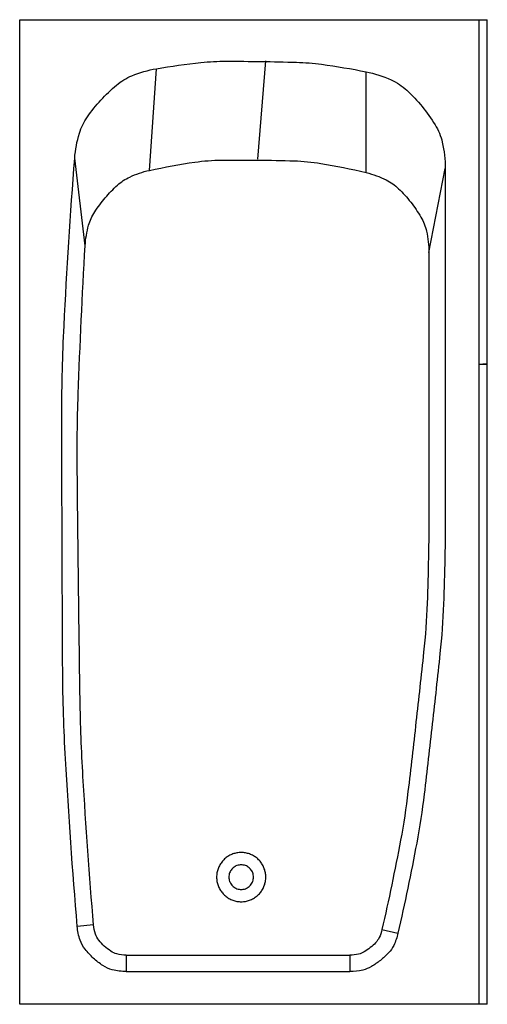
# Model space of a CAD drawing. Extents: x 197.5 to 226, y -172 to -112.
import ezdxf

# ---------------------------------------------------------------- set-up
doc = ezdxf.new("R2010")
doc.units = 0
doc.header["$LTSCALE"] = 9.999998
doc.header["$MEASUREMENT"] = 0
doc.layers.get('0').update_dxf_attribs({"linetype": 'CONTINUOUS'})

msp = doc.modelspace()

# ---------------------------------------------------------------- linework, layer by layer
at = {"linetype": 'Continuous'}
for p, q in [((197.5, -172), (197.5, -112)), ((197.5, -112), (226, -112)), ((197.5, -172), (197.5, -112)), ((197.5, -112), (226, -112)), ((197.5, -172), (197.5, -112)), ((197.5, -112), (226, -112)), ((197.5, -172), (197.5, -112)), ((197.5, -112), (226, -112)), ((197.5, -172), (197.5, -112)), ((197.5, -112), (226, -112)), ((225.5, -172), (225.5, -112)), ((225.5, -172), (225.5, -112)), ((225.5, -172), (225.5, -112)), ((225.5, -172), (225.5, -112)), ((225.5, -172), (225.5, -112)), ((226, -172), (226, -112)), ((226, -172), (226, -112)), ((226, -172), (226, -112)), ((226, -172), (226, -112)), ((226, -172), (226, -112)), ((212.01825, -120.494199), (212.5, -114.5)), ((212.01825, -120.494199), (212.5, -114.5)), ((212.01825, -120.494199), (212.5, -114.5)), ((212.01825, -120.494199), (212.5, -114.5)), ((212.01825, -120.494199), (212.5, -114.5)), ((205.40242, -121.183745), (205.83005, -114.988577)), ((205.40242, -121.183745), (205.83005, -114.988577)), ((205.40242, -121.183745), (205.83005, -114.988577)), ((205.40242, -121.183745), (205.83005, -114.988577)), ((205.40242, -121.183745), (205.83005, -114.988577)), ((218.618549, -121.319259), (218.612165, -115.174044)), ((218.618549, -121.319259), (218.612165, -115.174044)), ((218.618549, -121.319259), (218.612165, -115.174044)), ((218.618549, -121.319259), (218.612165, -115.174044)), ((218.618549, -121.319259), (218.612165, -115.174044)), ((201.492198, -125.77228), (200.851153, -120.444244)), ((201.492198, -125.77228), (200.851153, -120.444244)), ((201.492198, -125.77228), (200.851153, -120.444244)), ((201.492198, -125.77228), (200.851153, -120.444244)), ((201.492198, -125.77228), (200.851153, -120.444244)), ((222.4375, -126.177769), (223.4375, -121.057934)), ((222.4375, -126.177769), (223.4375, -121.057934)), ((222.4375, -126.177769), (223.4375, -121.057934)), ((222.4375, -126.177769), (223.4375, -121.057934)), ((222.4375, -126.177769), (223.4375, -121.057934)), ((223.4375, -121.057934), (223.4375, -142)), ((223.4375, -121.057934), (223.4375, -142)), ((223.4375, -121.057934), (223.4375, -142)), ((223.4375, -121.057934), (223.4375, -142)), ((223.4375, -121.057934), (223.4375, -142)), ((222.4375, -126.177769), (222.4375, -142)), ((222.4375, -126.177769), (222.4375, -142)), ((222.4375, -126.177769), (222.4375, -142)), ((222.4375, -126.177769), (222.4375, -142)), ((222.4375, -126.177769), (222.4375, -142)), ((202.003627, -167.16656), (201.007101, -167.249841)), ((202.003627, -167.16656), (201.007101, -167.249841)), ((202.003627, -167.16656), (201.007101, -167.249841)), ((202.003627, -167.16656), (201.007101, -167.249841)), ((202.003627, -167.16656), (201.007101, -167.249841)), ((219.581303, -167.443439), (220.556413, -167.665158)), ((219.581303, -167.443439), (220.556413, -167.665158)), ((219.581303, -167.443439), (220.556413, -167.665158)), ((219.581303, -167.443439), (220.556413, -167.665158)), ((219.581303, -167.443439), (220.556413, -167.665158)), ((203.996679, -169), (217.631082, -169)), ((203.996679, -169), (203.996679, -170)), ((203.996679, -169), (217.631082, -169)), ((203.996679, -169), (203.996679, -170)), ((203.996679, -169), (217.631082, -169)), ((203.996679, -169), (203.996679, -170)), ((203.996679, -169), (217.631082, -169)), ((203.996679, -169), (203.996679, -170)), ((203.996679, -169), (217.631082, -169)), ((203.996679, -169), (203.996679, -170)), ((217.631082, -169), (217.631082, -170)), ((217.631082, -169), (217.631082, -170)), ((217.631082, -169), (217.631082, -170)), ((217.631082, -169), (217.631082, -170)), ((217.631082, -169), (217.631082, -170)), ((203.996679, -170), (217.631082, -170)), ((203.996679, -170), (217.631082, -170)), ((203.996679, -170), (217.631082, -170)), ((203.996679, -170), (217.631082, -170)), ((203.996679, -170), (217.631082, -170)), ((226, -172), (197.5, -172)), ((226, -172), (197.5, -172)), ((226, -172), (197.5, -172)), ((226, -172), (197.5, -172)), ((226, -172), (197.5, -172))]:
    msp.add_line(p, q, dxfattribs=at)
for points in [[(205.83005, -114.988577, -0.015213), (208.55005, -114.6119, -0.027142), (210.087741, -114.530459, -0.003288), (212.228854, -114.547446, -0.003288), (214.369557, -114.592588, -0.027142), (215.904239, -114.718608, -0.015213), (218.612165, -115.174044)], [(205.83005, -114.988577, -0.015213), (208.55005, -114.6119, -0.027142), (210.087741, -114.530459, -0.003288), (212.228854, -114.547446, -0.003288), (214.369557, -114.592588, -0.027142), (215.904239, -114.718608, -0.015213), (218.612165, -115.174044)], [(205.83005, -114.988577, -0.015213), (208.55005, -114.6119, -0.027142), (210.087741, -114.530459, -0.003288), (212.228854, -114.547446, -0.003288), (214.369557, -114.592588, -0.027142), (215.904239, -114.718608, -0.015213), (218.612165, -115.174044)], [(205.83005, -114.988577, -0.015213), (208.55005, -114.6119, -0.027142), (210.087741, -114.530459, -0.003288), (212.228854, -114.547446, -0.003288), (214.369557, -114.592588, -0.027142), (215.904239, -114.718608, -0.015213), (218.612165, -115.174044)], [(205.83005, -114.988577, -0.015213), (208.55005, -114.6119, -0.027142), (210.087741, -114.530459, -0.003288), (212.228854, -114.547446, -0.003288), (214.369557, -114.592588, -0.027142), (215.904239, -114.718608, -0.015213), (218.612165, -115.174044)], [(200.851153, -120.444244, -0.055308), (201.139537, -118.921915, -0.077861), (201.62281, -117.929406, -0.032812), (202.445611, -116.899633, -0.032812), (203.39606, -115.986353, -0.077861), (204.340363, -115.414584, -0.055308), (205.83005, -114.988577)], [(200.851153, -120.444244, -0.055308), (201.139537, -118.921915, -0.077861), (201.62281, -117.929406, -0.032812), (202.445611, -116.899633, -0.032812), (203.39606, -115.986353, -0.077861), (204.340363, -115.414584, -0.055308), (205.83005, -114.988577)], [(200.851153, -120.444244, -0.055308), (201.139537, -118.921915, -0.077861), (201.62281, -117.929406, -0.032812), (202.445611, -116.899633, -0.032812), (203.39606, -115.986353, -0.077861), (204.340363, -115.414584, -0.055308), (205.83005, -114.988577)], [(200.851153, -120.444244, -0.055308), (201.139537, -118.921915, -0.077861), (201.62281, -117.929406, -0.032812), (202.445611, -116.899633, -0.032812), (203.39606, -115.986353, -0.077861), (204.340363, -115.414584, -0.055308), (205.83005, -114.988577)], [(200.851153, -120.444244, -0.055308), (201.139537, -118.921915, -0.077861), (201.62281, -117.929406, -0.032812), (202.445611, -116.899633, -0.032812), (203.39606, -115.986353, -0.077861), (204.340363, -115.414584, -0.055308), (205.83005, -114.988577)], [(218.612165, -115.174044, -0.057302), (220.133719, -115.664006, -0.079888), (221.092292, -116.299521, -0.034774), (222.029144, -117.29236, -0.034774), (222.819356, -118.405459, -0.079888), (223.254905, -119.469901, -0.057302), (223.4375, -121.057934)], [(218.612165, -115.174044, -0.057302), (220.133719, -115.664006, -0.079888), (221.092292, -116.299521, -0.034774), (222.029144, -117.29236, -0.034774), (222.819356, -118.405459, -0.079888), (223.254905, -119.469901, -0.057302), (223.4375, -121.057934)], [(218.612165, -115.174044, -0.057302), (220.133719, -115.664006, -0.079888), (221.092292, -116.299521, -0.034774), (222.029144, -117.29236, -0.034774), (222.819356, -118.405459, -0.079888), (223.254905, -119.469901, -0.057302), (223.4375, -121.057934)], [(218.612165, -115.174044, -0.057302), (220.133719, -115.664006, -0.079888), (221.092292, -116.299521, -0.034774), (222.029144, -117.29236, -0.034774), (222.819356, -118.405459, -0.079888), (223.254905, -119.469901, -0.057302), (223.4375, -121.057934)], [(218.612165, -115.174044, -0.057302), (220.133719, -115.664006, -0.079888), (221.092292, -116.299521, -0.034774), (222.029144, -117.29236, -0.034774), (222.819356, -118.405459, -0.079888), (223.254905, -119.469901, -0.057302), (223.4375, -121.057934)], [(201.007101, -167.249841, -0.006671), (200.29116, -157.044078, -0.012666), (200.12218, -151.65816, -0.000675), (200.085619, -143.849853, -0.000675), (200.070148, -136.041475, -0.012666), (200.203235, -130.65455, -0.006671), (200.851153, -120.444244)], [(201.007101, -167.249841, -0.006671), (200.29116, -157.044078, -0.012666), (200.12218, -151.65816, -0.000675), (200.085619, -143.849853, -0.000675), (200.070148, -136.041475, -0.012666), (200.203235, -130.65455, -0.006671), (200.851153, -120.444244)], [(201.007101, -167.249841, -0.006671), (200.29116, -157.044078, -0.012666), (200.12218, -151.65816, -0.000675), (200.085619, -143.849853, -0.000675), (200.070148, -136.041475, -0.012666), (200.203235, -130.65455, -0.006671), (200.851153, -120.444244)], [(201.007101, -167.249841, -0.006671), (200.29116, -157.044078, -0.012666), (200.12218, -151.65816, -0.000675), (200.085619, -143.849853, -0.000675), (200.070148, -136.041475, -0.012666), (200.203235, -130.65455, -0.006671), (200.851153, -120.444244)], [(201.007101, -167.249841, -0.006671), (200.29116, -157.044078, -0.012666), (200.12218, -151.65816, -0.000675), (200.085619, -143.849853, -0.000675), (200.070148, -136.041475, -0.012666), (200.203235, -130.65455, -0.006671), (200.851153, -120.444244)], [(205.40242, -121.183745, -0.01902), (208.177841, -120.678927, -0.033054), (209.797602, -120.555908, -0.004993), (212.017611, -120.5565, -0.004993), (214.237166, -120.60143, -0.033054), (215.854063, -120.757637, -0.01902), (218.618549, -121.319259)], [(205.40242, -121.183745, -0.01902), (208.177841, -120.678927, -0.033054), (209.797602, -120.555908, -0.004993), (212.017611, -120.5565, -0.004993), (214.237166, -120.60143, -0.033054), (215.854063, -120.757637, -0.01902), (218.618549, -121.319259)], [(205.40242, -121.183745, -0.01902), (208.177841, -120.678927, -0.033054), (209.797602, -120.555908, -0.004993), (212.017611, -120.5565, -0.004993), (214.237166, -120.60143, -0.033054), (215.854063, -120.757637, -0.01902), (218.618549, -121.319259)], [(205.40242, -121.183745, -0.01902), (208.177841, -120.678927, -0.033054), (209.797602, -120.555908, -0.004993), (212.017611, -120.5565, -0.004993), (214.237166, -120.60143, -0.033054), (215.854063, -120.757637, -0.01902), (218.618549, -121.319259)], [(205.40242, -121.183745, -0.01902), (208.177841, -120.678927, -0.033054), (209.797602, -120.555908, -0.004993), (212.017611, -120.5565, -0.004993), (214.237166, -120.60143, -0.033054), (215.854063, -120.757637, -0.01902), (218.618549, -121.319259)], [(201.492198, -125.77228, -0.053976), (201.701645, -124.526106, -0.076487), (202.072069, -123.712064, -0.03152), (202.714769, -122.853762, -0.03152), (203.460263, -122.083058, -0.076487), (204.205244, -121.588203, -0.053976), (205.40242, -121.183745)], [(201.492198, -125.77228, -0.053976), (201.701645, -124.526106, -0.076487), (202.072069, -123.712064, -0.03152), (202.714769, -122.853762, -0.03152), (203.460263, -122.083058, -0.076487), (204.205244, -121.588203, -0.053976), (205.40242, -121.183745)], [(201.492198, -125.77228, -0.053976), (201.701645, -124.526106, -0.076487), (202.072069, -123.712064, -0.03152), (202.714769, -122.853762, -0.03152), (203.460263, -122.083058, -0.076487), (204.205244, -121.588203, -0.053976), (205.40242, -121.183745)], [(201.492198, -125.77228, -0.053976), (201.701645, -124.526106, -0.076487), (202.072069, -123.712064, -0.03152), (202.714769, -122.853762, -0.03152), (203.460263, -122.083058, -0.076487), (204.205244, -121.588203, -0.053976), (205.40242, -121.183745)], [(201.492198, -125.77228, -0.053976), (201.701645, -124.526106, -0.076487), (202.072069, -123.712064, -0.03152), (202.714769, -122.853762, -0.03152), (203.460263, -122.083058, -0.076487), (204.205244, -121.588203, -0.053976), (205.40242, -121.183745)], [(218.618549, -121.319259, -0.055571), (219.836743, -121.763232, -0.07813), (220.591464, -122.298013, -0.033069), (221.329285, -123.118697, -0.033069), (221.952465, -124.029493, -0.07813), (222.29384, -124.889178, -0.055571), (222.4375, -126.177769)], [(218.618549, -121.319259, -0.055571), (219.836743, -121.763232, -0.07813), (220.591464, -122.298013, -0.033069), (221.329285, -123.118697, -0.033069), (221.952465, -124.029493, -0.07813), (222.29384, -124.889178, -0.055571), (222.4375, -126.177769)], [(218.618549, -121.319259, -0.055571), (219.836743, -121.763232, -0.07813), (220.591464, -122.298013, -0.033069), (221.329285, -123.118697, -0.033069), (221.952465, -124.029493, -0.07813), (222.29384, -124.889178, -0.055571), (222.4375, -126.177769)], [(218.618549, -121.319259, -0.055571), (219.836743, -121.763232, -0.07813), (220.591464, -122.298013, -0.033069), (221.329285, -123.118697, -0.033069), (221.952465, -124.029493, -0.07813), (222.29384, -124.889178, -0.055571), (222.4375, -126.177769)], [(218.618549, -121.319259, -0.055571), (219.836743, -121.763232, -0.07813), (220.591464, -122.298013, -0.033069), (221.329285, -123.118697, -0.033069), (221.952465, -124.029493, -0.07813), (222.29384, -124.889178, -0.055571), (222.4375, -126.177769)], [(202.003627, -167.16656, -0.005919), (201.355716, -158.125359, -0.011303), (201.179655, -153.3817, -0.000535), (201.086969, -146.477586, -0.000535), (201.009051, -139.57329, -0.011303), (201.06786, -134.826729, -0.005919), (201.492198, -125.77228)], [(202.003627, -167.16656, -0.005919), (201.355716, -158.125359, -0.011303), (201.179655, -153.3817, -0.000535), (201.086969, -146.477586, -0.000535), (201.009051, -139.57329, -0.011303), (201.06786, -134.826729, -0.005919), (201.492198, -125.77228)], [(202.003627, -167.16656, -0.005919), (201.355716, -158.125359, -0.011303), (201.179655, -153.3817, -0.000535), (201.086969, -146.477586, -0.000535), (201.009051, -139.57329, -0.011303), (201.06786, -134.826729, -0.005919), (201.492198, -125.77228)], [(202.003627, -167.16656, -0.005919), (201.355716, -158.125359, -0.011303), (201.179655, -153.3817, -0.000535), (201.086969, -146.477586, -0.000535), (201.009051, -139.57329, -0.011303), (201.06786, -134.826729, -0.005919), (201.492198, -125.77228)], [(202.003627, -167.16656, -0.005919), (201.355716, -158.125359, -0.011303), (201.179655, -153.3817, -0.000535), (201.086969, -146.477586, -0.000535), (201.009051, -139.57329, -0.011303), (201.06786, -134.826729, -0.005919), (201.492198, -125.77228)], [(222.4375, -142, -0.009316), (222.333845, -147.562776, -0.017343), (222.118967, -150.544304, -0.00129), (221.653014, -154.793969, -0.00129), (221.165136, -159.041174, -0.017343), (220.713604, -161.996136, -0.009316), (219.581303, -167.443439)], [(222.4375, -142, -0.009316), (222.333845, -147.562776, -0.017343), (222.118967, -150.544304, -0.00129), (221.653014, -154.793969, -0.00129), (221.165136, -159.041174, -0.017343), (220.713604, -161.996136, -0.009316), (219.581303, -167.443439)], [(222.4375, -142, -0.009316), (222.333845, -147.562776, -0.017343), (222.118967, -150.544304, -0.00129), (221.653014, -154.793969, -0.00129), (221.165136, -159.041174, -0.017343), (220.713604, -161.996136, -0.009316), (219.581303, -167.443439)], [(222.4375, -142, -0.009316), (222.333845, -147.562776, -0.017343), (222.118967, -150.544304, -0.00129), (221.653014, -154.793969, -0.00129), (221.165136, -159.041174, -0.017343), (220.713604, -161.996136, -0.009316), (219.581303, -167.443439)], [(222.4375, -142, -0.009316), (222.333845, -147.562776, -0.017343), (222.118967, -150.544304, -0.00129), (221.653014, -154.793969, -0.00129), (221.165136, -159.041174, -0.017343), (220.713604, -161.996136, -0.009316), (219.581303, -167.443439)], [(223.4375, -142, -0.009316), (223.332942, -147.611251, -0.017343), (223.116191, -150.618761, -0.00129), (222.646178, -154.905459, -0.00129), (222.154049, -159.189674, -0.017343), (221.698581, -162.170386, -0.009316), (220.556413, -167.665158)], [(223.4375, -142, -0.009316), (223.332942, -147.611251, -0.017343), (223.116191, -150.618761, -0.00129), (222.646178, -154.905459, -0.00129), (222.154049, -159.189674, -0.017343), (221.698581, -162.170386, -0.009316), (220.556413, -167.665158)], [(223.4375, -142, -0.009316), (223.332942, -147.611251, -0.017343), (223.116191, -150.618761, -0.00129), (222.646178, -154.905459, -0.00129), (222.154049, -159.189674, -0.017343), (221.698581, -162.170386, -0.009316), (220.556413, -167.665158)], [(223.4375, -142, -0.009316), (223.332942, -147.611251, -0.017343), (223.116191, -150.618761, -0.00129), (222.646178, -154.905459, -0.00129), (222.154049, -159.189674, -0.017343), (221.698581, -162.170386, -0.009316), (220.556413, -167.665158)], [(223.4375, -142, -0.009316), (223.332942, -147.611251, -0.017343), (223.116191, -150.618761, -0.00129), (222.646178, -154.905459, -0.00129), (222.154049, -159.189674, -0.017343), (221.698581, -162.170386, -0.009316), (220.556413, -167.665158)], [(203.996679, -170, -0.062055), (203.146227, -169.894042, -0.084596), (202.569456, -169.638756, -0.039577), (201.988193, -169.183338, -0.039577), (201.48595, -168.642022, -0.084596), (201.183517, -168.088514, -0.062055), (201.007101, -167.249841)], [(203.996679, -170, -0.062055), (203.146227, -169.894042, -0.084596), (202.569456, -169.638756, -0.039577), (201.988193, -169.183338, -0.039577), (201.48595, -168.642022, -0.084596), (201.183517, -168.088514, -0.062055), (201.007101, -167.249841)], [(203.996679, -170, -0.062055), (203.146227, -169.894042, -0.084596), (202.569456, -169.638756, -0.039577), (201.988193, -169.183338, -0.039577), (201.48595, -168.642022, -0.084596), (201.183517, -168.088514, -0.062055), (201.007101, -167.249841)], [(203.996679, -170, -0.062055), (203.146227, -169.894042, -0.084596), (202.569456, -169.638756, -0.039577), (201.988193, -169.183338, -0.039577), (201.48595, -168.642022, -0.084596), (201.183517, -168.088514, -0.062055), (201.007101, -167.249841)], [(203.996679, -170, -0.062055), (203.146227, -169.894042, -0.084596), (202.569456, -169.638756, -0.039577), (201.988193, -169.183338, -0.039577), (201.48595, -168.642022, -0.084596), (201.183517, -168.088514, -0.062055), (201.007101, -167.249841)], [(203.996679, -169, -0.062055), (203.429711, -168.929361, -0.084596), (203.045197, -168.759171, -0.039577), (202.657688, -168.455559, -0.039577), (202.322859, -168.094681, -0.084596), (202.121238, -167.725676, -0.062055), (202.003627, -167.16656)], [(203.996679, -169, -0.062055), (203.429711, -168.929361, -0.084596), (203.045197, -168.759171, -0.039577), (202.657688, -168.455559, -0.039577), (202.322859, -168.094681, -0.084596), (202.121238, -167.725676, -0.062055), (202.003627, -167.16656)], [(203.996679, -169, -0.062055), (203.429711, -168.929361, -0.084596), (203.045197, -168.759171, -0.039577), (202.657688, -168.455559, -0.039577), (202.322859, -168.094681, -0.084596), (202.121238, -167.725676, -0.062055), (202.003627, -167.16656)], [(203.996679, -169, -0.062055), (203.429711, -168.929361, -0.084596), (203.045197, -168.759171, -0.039577), (202.657688, -168.455559, -0.039577), (202.322859, -168.094681, -0.084596), (202.121238, -167.725676, -0.062055), (202.003627, -167.16656)], [(203.996679, -169, -0.062055), (203.429711, -168.929361, -0.084596), (203.045197, -168.759171, -0.039577), (202.657688, -168.455559, -0.039577), (202.322859, -168.094681, -0.084596), (202.121238, -167.725676, -0.062055), (202.003627, -167.16656)], [(219.581303, -167.443439, -0.056193), (219.408693, -167.937924, -0.078765), (219.195428, -168.246122, -0.033679), (218.866118, -168.547381, -0.033679), (218.499343, -168.8017, -0.078765), (218.15153, -168.941323, -0.056193), (217.631082, -169)], [(219.581303, -167.443439, -0.056193), (219.408693, -167.937924, -0.078765), (219.195428, -168.246122, -0.033679), (218.866118, -168.547381, -0.033679), (218.499343, -168.8017, -0.078765), (218.15153, -168.941323, -0.056193), (217.631082, -169)], [(219.581303, -167.443439, -0.056193), (219.408693, -167.937924, -0.078765), (219.195428, -168.246122, -0.033679), (218.866118, -168.547381, -0.033679), (218.499343, -168.8017, -0.078765), (218.15153, -168.941323, -0.056193), (217.631082, -169)], [(219.581303, -167.443439, -0.056193), (219.408693, -167.937924, -0.078765), (219.195428, -168.246122, -0.033679), (218.866118, -168.547381, -0.033679), (218.499343, -168.8017, -0.078765), (218.15153, -168.941323, -0.056193), (217.631082, -169)], [(219.581303, -167.443439, -0.056193), (219.408693, -167.937924, -0.078765), (219.195428, -168.246122, -0.033679), (218.866118, -168.547381, -0.033679), (218.499343, -168.8017, -0.078765), (218.15153, -168.941323, -0.056193), (217.631082, -169)], [(220.556413, -167.665158, -0.056193), (220.297499, -168.406886, -0.078765), (219.977601, -168.869184, -0.033679), (219.483636, -169.321071, -0.033679), (218.933474, -169.70255, -0.078765), (218.411754, -169.911985, -0.056193), (217.631082, -170)], [(220.556413, -167.665158, -0.056193), (220.297499, -168.406886, -0.078765), (219.977601, -168.869184, -0.033679), (219.483636, -169.321071, -0.033679), (218.933474, -169.70255, -0.078765), (218.411754, -169.911985, -0.056193), (217.631082, -170)], [(220.556413, -167.665158, -0.056193), (220.297499, -168.406886, -0.078765), (219.977601, -168.869184, -0.033679), (219.483636, -169.321071, -0.033679), (218.933474, -169.70255, -0.078765), (218.411754, -169.911985, -0.056193), (217.631082, -170)], [(220.556413, -167.665158, -0.056193), (220.297499, -168.406886, -0.078765), (219.977601, -168.869184, -0.033679), (219.483636, -169.321071, -0.033679), (218.933474, -169.70255, -0.078765), (218.411754, -169.911985, -0.056193), (217.631082, -170)], [(220.556413, -167.665158, -0.056193), (220.297499, -168.406886, -0.078765), (219.977601, -168.869184, -0.033679), (219.483636, -169.321071, -0.033679), (218.933474, -169.70255, -0.078765), (218.411754, -169.911985, -0.056193), (217.631082, -170)]]:
    msp.add_lwpolyline(points, format="xyb", dxfattribs=at)
msp.add_lwpolyline([(225.5, -133), (226, -133), (225.732051, -133), (226, -133)], dxfattribs=at)
msp.add_lwpolyline([(225.5, -133), (226, -133), (225.732051, -133), (226, -133)], dxfattribs=at)
msp.add_lwpolyline([(225.5, -133), (226, -133), (225.732051, -133), (226, -133)], dxfattribs=at)
msp.add_lwpolyline([(225.5, -133), (226, -133), (225.732051, -133), (226, -133)], dxfattribs=at)
msp.add_lwpolyline([(225.5, -133), (226, -133), (225.732051, -133), (226, -133)], dxfattribs=at)
for points in [[(212.409539, -163.73697, 0.043661), (212.299038, -163.5, 0.043661), (212.149067, -163.285819, 0.043661), (211.964181, -163.100933, 0.043661), (211.75, -162.950962, 0.043661), (211.51303, -162.840461, 0.043661), (211.260472, -162.772788, 0.043661), (211, -162.75, 0.043661), (210.739528, -162.772788, 0.043661), (210.48697, -162.840461, 0.043661), (210.25, -162.950962, 0.043661), (210.035819, -163.100933, 0.043661), (209.850933, -163.285819, 0.043661), (209.700962, -163.5, 0.043661), (209.590461, -163.73697, 0.043661), (209.522788, -163.989528, 0.043661), (209.5, -164.25, 0.043661), (209.522788, -164.510472, 0.043661), (209.590461, -164.76303, 0.043661), (209.700962, -165, 0.043661), (209.850933, -165.214181, 0.043661), (210.035819, -165.399067, 0.043661), (210.25, -165.549038, 0.043661), (210.48697, -165.659539, 0.043661), (210.739528, -165.727212, 0.043661), (211, -165.75, 0.043661), (211.260472, -165.727212, 0.043661), (211.51303, -165.659539, 0.043661), (211.75, -165.549038, 0.043661), (211.964181, -165.399067, 0.043661), (212.149067, -165.214181, 0.043661), (212.299038, -165, 0.043661), (212.409539, -164.76303, 0.043661), (212.477212, -164.510472, 0.043661), (212.5, -164.25, 0.043661), (212.477212, -163.989528, 0.043661)], [(212.409539, -163.73697, 0.043661), (212.299038, -163.5, 0.043661), (212.149067, -163.285819, 0.043661), (211.964181, -163.100933, 0.043661), (211.75, -162.950962, 0.043661), (211.51303, -162.840461, 0.043661), (211.260472, -162.772788, 0.043661), (211, -162.75, 0.043661), (210.739528, -162.772788, 0.043661), (210.48697, -162.840461, 0.043661), (210.25, -162.950962, 0.043661), (210.035819, -163.100933, 0.043661), (209.850933, -163.285819, 0.043661), (209.700962, -163.5, 0.043661), (209.590461, -163.73697, 0.043661), (209.522788, -163.989528, 0.043661), (209.5, -164.25, 0.043661), (209.522788, -164.510472, 0.043661), (209.590461, -164.76303, 0.043661), (209.700962, -165, 0.043661), (209.850933, -165.214181, 0.043661), (210.035819, -165.399067, 0.043661), (210.25, -165.549038, 0.043661), (210.48697, -165.659539, 0.043661), (210.739528, -165.727212, 0.043661), (211, -165.75, 0.043661), (211.260472, -165.727212, 0.043661), (211.51303, -165.659539, 0.043661), (211.75, -165.549038, 0.043661), (211.964181, -165.399067, 0.043661), (212.149067, -165.214181, 0.043661), (212.299038, -165, 0.043661), (212.409539, -164.76303, 0.043661), (212.477212, -164.510472, 0.043661), (212.5, -164.25, 0.043661), (212.477212, -163.989528, 0.043661)], [(212.409539, -163.73697, 0.043661), (212.299038, -163.5, 0.043661), (212.149067, -163.285819, 0.043661), (211.964181, -163.100933, 0.043661), (211.75, -162.950962, 0.043661), (211.51303, -162.840461, 0.043661), (211.260472, -162.772788, 0.043661), (211, -162.75, 0.043661), (210.739528, -162.772788, 0.043661), (210.48697, -162.840461, 0.043661), (210.25, -162.950962, 0.043661), (210.035819, -163.100933, 0.043661), (209.850933, -163.285819, 0.043661), (209.700962, -163.5, 0.043661), (209.590461, -163.73697, 0.043661), (209.522788, -163.989528, 0.043661), (209.5, -164.25, 0.043661), (209.522788, -164.510472, 0.043661), (209.590461, -164.76303, 0.043661), (209.700962, -165, 0.043661), (209.850933, -165.214181, 0.043661), (210.035819, -165.399067, 0.043661), (210.25, -165.549038, 0.043661), (210.48697, -165.659539, 0.043661), (210.739528, -165.727212, 0.043661), (211, -165.75, 0.043661), (211.260472, -165.727212, 0.043661), (211.51303, -165.659539, 0.043661), (211.75, -165.549038, 0.043661), (211.964181, -165.399067, 0.043661), (212.149067, -165.214181, 0.043661), (212.299038, -165, 0.043661), (212.409539, -164.76303, 0.043661), (212.477212, -164.510472, 0.043661), (212.5, -164.25, 0.043661), (212.477212, -163.989528, 0.043661)], [(212.409539, -163.73697, 0.043661), (212.299038, -163.5, 0.043661), (212.149067, -163.285819, 0.043661), (211.964181, -163.100933, 0.043661), (211.75, -162.950962, 0.043661), (211.51303, -162.840461, 0.043661), (211.260472, -162.772788, 0.043661), (211, -162.75, 0.043661), (210.739528, -162.772788, 0.043661), (210.48697, -162.840461, 0.043661), (210.25, -162.950962, 0.043661), (210.035819, -163.100933, 0.043661), (209.850933, -163.285819, 0.043661), (209.700962, -163.5, 0.043661), (209.590461, -163.73697, 0.043661), (209.522788, -163.989528, 0.043661), (209.5, -164.25, 0.043661), (209.522788, -164.510472, 0.043661), (209.590461, -164.76303, 0.043661), (209.700962, -165, 0.043661), (209.850933, -165.214181, 0.043661), (210.035819, -165.399067, 0.043661), (210.25, -165.549038, 0.043661), (210.48697, -165.659539, 0.043661), (210.739528, -165.727212, 0.043661), (211, -165.75, 0.043661), (211.260472, -165.727212, 0.043661), (211.51303, -165.659539, 0.043661), (211.75, -165.549038, 0.043661), (211.964181, -165.399067, 0.043661), (212.149067, -165.214181, 0.043661), (212.299038, -165, 0.043661), (212.409539, -164.76303, 0.043661), (212.477212, -164.510472, 0.043661), (212.5, -164.25, 0.043661), (212.477212, -163.989528, 0.043661)], [(212.409539, -163.73697, 0.043661), (212.299038, -163.5, 0.043661), (212.149067, -163.285819, 0.043661), (211.964181, -163.100933, 0.043661), (211.75, -162.950962, 0.043661), (211.51303, -162.840461, 0.043661), (211.260472, -162.772788, 0.043661), (211, -162.75, 0.043661), (210.739528, -162.772788, 0.043661), (210.48697, -162.840461, 0.043661), (210.25, -162.950962, 0.043661), (210.035819, -163.100933, 0.043661), (209.850933, -163.285819, 0.043661), (209.700962, -163.5, 0.043661), (209.590461, -163.73697, 0.043661), (209.522788, -163.989528, 0.043661), (209.5, -164.25, 0.043661), (209.522788, -164.510472, 0.043661), (209.590461, -164.76303, 0.043661), (209.700962, -165, 0.043661), (209.850933, -165.214181, 0.043661), (210.035819, -165.399067, 0.043661), (210.25, -165.549038, 0.043661), (210.48697, -165.659539, 0.043661), (210.739528, -165.727212, 0.043661), (211, -165.75, 0.043661), (211.260472, -165.727212, 0.043661), (211.51303, -165.659539, 0.043661), (211.75, -165.549038, 0.043661), (211.964181, -165.399067, 0.043661), (212.149067, -165.214181, 0.043661), (212.299038, -165, 0.043661), (212.409539, -164.76303, 0.043661), (212.477212, -164.510472, 0.043661), (212.5, -164.25, 0.043661), (212.477212, -163.989528, 0.043661)], [(211.704769, -163.993485, 0.043661), (211.649519, -163.875, 0.043661), (211.574533, -163.767909, 0.043661), (211.482091, -163.675467, 0.043661), (211.375, -163.600481, 0.043661), (211.256515, -163.545231, 0.043661), (211.130236, -163.511394, 0.043661), (211, -163.5, 0.043661), (210.869764, -163.511394, 0.043661), (210.743485, -163.545231, 0.043661), (210.625, -163.600481, 0.043661), (210.517909, -163.675467, 0.043661), (210.425467, -163.767909, 0.043661), (210.350481, -163.875, 0.043661), (210.295231, -163.993485, 0.043661), (210.261394, -164.119764, 0.043661), (210.25, -164.25, 0.043661), (210.261394, -164.380236, 0.043661), (210.295231, -164.506515, 0.043661), (210.350481, -164.625, 0.043661), (210.425467, -164.732091, 0.043661), (210.517909, -164.824533, 0.043661), (210.625, -164.899519, 0.043661), (210.743485, -164.954769, 0.043661), (210.869764, -164.988606, 0.043661), (211, -165, 0.043661), (211.130236, -164.988606, 0.043661), (211.256515, -164.954769, 0.043661), (211.375, -164.899519, 0.043661), (211.482091, -164.824533, 0.043661), (211.574533, -164.732091, 0.043661), (211.649519, -164.625, 0.043661), (211.704769, -164.506515, 0.043661), (211.738606, -164.380236, 0.043661), (211.75, -164.25, 0.043661), (211.738606, -164.119764, 0.043661)], [(211.704769, -163.993485, 0.043661), (211.649519, -163.875, 0.043661), (211.574533, -163.767909, 0.043661), (211.482091, -163.675467, 0.043661), (211.375, -163.600481, 0.043661), (211.256515, -163.545231, 0.043661), (211.130236, -163.511394, 0.043661), (211, -163.5, 0.043661), (210.869764, -163.511394, 0.043661), (210.743485, -163.545231, 0.043661), (210.625, -163.600481, 0.043661), (210.517909, -163.675467, 0.043661), (210.425467, -163.767909, 0.043661), (210.350481, -163.875, 0.043661), (210.295231, -163.993485, 0.043661), (210.261394, -164.119764, 0.043661), (210.25, -164.25, 0.043661), (210.261394, -164.380236, 0.043661), (210.295231, -164.506515, 0.043661), (210.350481, -164.625, 0.043661), (210.425467, -164.732091, 0.043661), (210.517909, -164.824533, 0.043661), (210.625, -164.899519, 0.043661), (210.743485, -164.954769, 0.043661), (210.869764, -164.988606, 0.043661), (211, -165, 0.043661), (211.130236, -164.988606, 0.043661), (211.256515, -164.954769, 0.043661), (211.375, -164.899519, 0.043661), (211.482091, -164.824533, 0.043661), (211.574533, -164.732091, 0.043661), (211.649519, -164.625, 0.043661), (211.704769, -164.506515, 0.043661), (211.738606, -164.380236, 0.043661), (211.75, -164.25, 0.043661), (211.738606, -164.119764, 0.043661)], [(211.704769, -163.993485, 0.043661), (211.649519, -163.875, 0.043661), (211.574533, -163.767909, 0.043661), (211.482091, -163.675467, 0.043661), (211.375, -163.600481, 0.043661), (211.256515, -163.545231, 0.043661), (211.130236, -163.511394, 0.043661), (211, -163.5, 0.043661), (210.869764, -163.511394, 0.043661), (210.743485, -163.545231, 0.043661), (210.625, -163.600481, 0.043661), (210.517909, -163.675467, 0.043661), (210.425467, -163.767909, 0.043661), (210.350481, -163.875, 0.043661), (210.295231, -163.993485, 0.043661), (210.261394, -164.119764, 0.043661), (210.25, -164.25, 0.043661), (210.261394, -164.380236, 0.043661), (210.295231, -164.506515, 0.043661), (210.350481, -164.625, 0.043661), (210.425467, -164.732091, 0.043661), (210.517909, -164.824533, 0.043661), (210.625, -164.899519, 0.043661), (210.743485, -164.954769, 0.043661), (210.869764, -164.988606, 0.043661), (211, -165, 0.043661), (211.130236, -164.988606, 0.043661), (211.256515, -164.954769, 0.043661), (211.375, -164.899519, 0.043661), (211.482091, -164.824533, 0.043661), (211.574533, -164.732091, 0.043661), (211.649519, -164.625, 0.043661), (211.704769, -164.506515, 0.043661), (211.738606, -164.380236, 0.043661), (211.75, -164.25, 0.043661), (211.738606, -164.119764, 0.043661)], [(211.704769, -163.993485, 0.043661), (211.649519, -163.875, 0.043661), (211.574533, -163.767909, 0.043661), (211.482091, -163.675467, 0.043661), (211.375, -163.600481, 0.043661), (211.256515, -163.545231, 0.043661), (211.130236, -163.511394, 0.043661), (211, -163.5, 0.043661), (210.869764, -163.511394, 0.043661), (210.743485, -163.545231, 0.043661), (210.625, -163.600481, 0.043661), (210.517909, -163.675467, 0.043661), (210.425467, -163.767909, 0.043661), (210.350481, -163.875, 0.043661), (210.295231, -163.993485, 0.043661), (210.261394, -164.119764, 0.043661), (210.25, -164.25, 0.043661), (210.261394, -164.380236, 0.043661), (210.295231, -164.506515, 0.043661), (210.350481, -164.625, 0.043661), (210.425467, -164.732091, 0.043661), (210.517909, -164.824533, 0.043661), (210.625, -164.899519, 0.043661), (210.743485, -164.954769, 0.043661), (210.869764, -164.988606, 0.043661), (211, -165, 0.043661), (211.130236, -164.988606, 0.043661), (211.256515, -164.954769, 0.043661), (211.375, -164.899519, 0.043661), (211.482091, -164.824533, 0.043661), (211.574533, -164.732091, 0.043661), (211.649519, -164.625, 0.043661), (211.704769, -164.506515, 0.043661), (211.738606, -164.380236, 0.043661), (211.75, -164.25, 0.043661), (211.738606, -164.119764, 0.043661)], [(211.704769, -163.993485, 0.043661), (211.649519, -163.875, 0.043661), (211.574533, -163.767909, 0.043661), (211.482091, -163.675467, 0.043661), (211.375, -163.600481, 0.043661), (211.256515, -163.545231, 0.043661), (211.130236, -163.511394, 0.043661), (211, -163.5, 0.043661), (210.869764, -163.511394, 0.043661), (210.743485, -163.545231, 0.043661), (210.625, -163.600481, 0.043661), (210.517909, -163.675467, 0.043661), (210.425467, -163.767909, 0.043661), (210.350481, -163.875, 0.043661), (210.295231, -163.993485, 0.043661), (210.261394, -164.119764, 0.043661), (210.25, -164.25, 0.043661), (210.261394, -164.380236, 0.043661), (210.295231, -164.506515, 0.043661), (210.350481, -164.625, 0.043661), (210.425467, -164.732091, 0.043661), (210.517909, -164.824533, 0.043661), (210.625, -164.899519, 0.043661), (210.743485, -164.954769, 0.043661), (210.869764, -164.988606, 0.043661), (211, -165, 0.043661), (211.130236, -164.988606, 0.043661), (211.256515, -164.954769, 0.043661), (211.375, -164.899519, 0.043661), (211.482091, -164.824533, 0.043661), (211.574533, -164.732091, 0.043661), (211.649519, -164.625, 0.043661), (211.704769, -164.506515, 0.043661), (211.738606, -164.380236, 0.043661), (211.75, -164.25, 0.043661), (211.738606, -164.119764, 0.043661)]]:
    msp.add_lwpolyline(points, format="xyb", close=True, dxfattribs=at)

doc.saveas('drawing.dxf')
